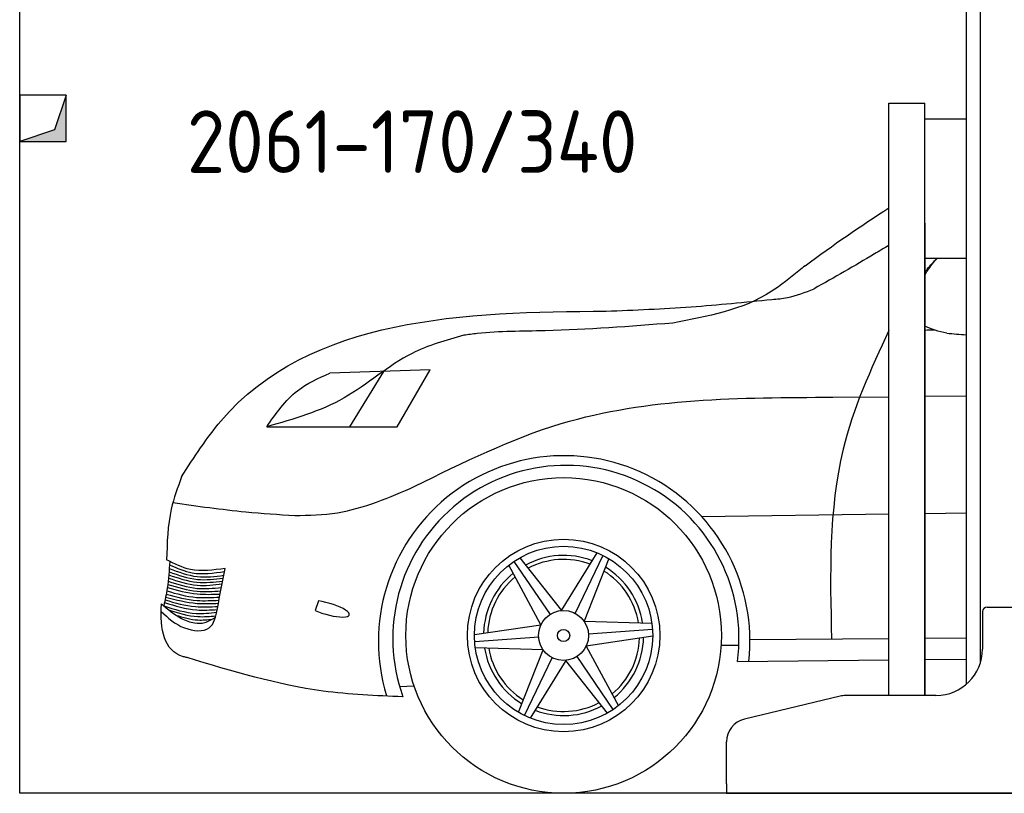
# Model space of a CAD drawing. Header units: millimetres. Extents: x 200 to 5400, y 100 to 3500.
# Tile 1 of 3: x 200 to 2316, y 100 to 1762. Entities that reach past the tile are written whole.
import ezdxf

# ---------------------------------------------------------------- set-up
doc = ezdxf.new("R2010")
doc.units = ezdxf.units.MM
doc.layers.add('breakthrough', color=1, linetype='Continuous')
doc.layers.add('Car', color=10, linetype='Continuous')
doc.styles.get("Standard").update_dxf_attribs({"font": 'ISOCP.SHX'})

msp = doc.modelspace()

# ---------------------------------------------------------------- linework, layer by layer
for p, q in [((2264.1, 3210), (2264.1, 378.8)), ((2234.1, 1810), (2234.1, 334)), ((2068.1, 310), (2068.1, 1583)), ((2068.1, 1583), (2145.1, 1583)), ((2145.1, 310), (2145.1, 1583)), ((2145.1, 1549), (2234.1, 1549)), ((2145.1, 1325), (2145.1, 310)), ((2145.1, 1250), (2234.1, 1250)), ((2269.1, 490), (2269.1, 410)), ((2279.1, 500), (2459.1, 500)), ((1963.3, 308.6), (1757.4, 259.2)), ((2169.1, 310), (1975, 310)), ((1719.1, 120), (1719.1, 210.6)), ((1719.1, 120), (1719.1, 100)), ((1719.1, 100), (1994.1, 100)), ((1994.1, 100), (3024.1, 100))]:
    msp.add_line(p, q)
msp.add_lwpolyline([(5400, 2700), (5400, 100), (200, 100), (200, 3000)])
for centre, radius, start, end in [((2279.1, 490), 10, 90, 180), ((2169.1, 410), 100, 270, 0), ((1975, 260), 50, 90, 103.4957), ((1769.1, 210.6), 50, 103.4957, 180)]:
    msp.add_arc(centre, radius, start, end)
at = {"layer": 'breakthrough'}
for p, q in [((300, 1600), (274.5, 1525.5)), ((300, 1600), (274.5, 1525.5)), ((274.5, 1525.5), (200, 1500))]:
    msp.add_line(p, q, dxfattribs=at)
msp.add_lwpolyline([(200, 1500), (300, 1500), (300, 1600), (200, 1600)], close=True, dxfattribs=at)
msp.add_lwpolyline([(200, 1500), (300, 1500), (300, 1600), (200, 1600)], close=True, dxfattribs=at)
for points in [[(300, 1500), (300, 1600), (274.5, 1525.5)], [(300, 1500), (300, 1600), (274.5, 1525.5)], [(200, 1500), (300, 1500), (274.5, 1525.5)]]:
    msp.add_solid(points, dxfattribs=at)
at = {"layer": 'Car'}
for p, q in [((1082.3, 1009.6), (866.6, 1002.8)), ((982, 1006.4), (908.7, 887.2)), ((1011.2, 887), (1082.3, 1009.6)), ((2145.1, 952.9), (2234.1, 953.9)), ((1947.7, 950.8), (2068.1, 952.1)), ((731, 887.5), (1011.2, 887)), ((1665.7, 694.7), (2068.1, 700.2)), ((2145.1, 701.3), (2234.1, 702.6)), ((1364.3, 492.6), (1440.8, 616.6)), ((1262.2, 598.2), (1339.8, 484.2)), ((1274.7, 605.8), (1364.3, 492.6)), ((1453.3, 611), (1393.4, 486.9)), ((1466.2, 604.1), (1413, 469.9)), ((1320.3, 461.8), (1251.1, 590.1)), ((842.2, 513.3), (834.7, 493)), ((1413, 469.9), (1558.6, 465.6)), ((1177.4, 440.9), (1320.3, 461.8)), ((1560, 452), (1422.6, 441.8)), ((1177.8, 426.2), (1315.3, 436.4)), ((1560.5, 437.3), (1417.6, 416.4)), ((1769.4, 430.3), (2068.1, 432.9)), ((2145.1, 433.5), (2234.1, 434.3)), ((1324.9, 408.3), (1179.3, 412.6)), ((1271.6, 274.1), (1324.9, 408.3)), ((1417.6, 416.4), (1486.7, 288.1)), ((1707.4, 418.5), (1745.6, 418)), ((1284.6, 267.2), (1344.5, 391.3)), ((1373.6, 385.6), (1297.1, 261.6)), ((1463.2, 272.4), (1373.6, 385.6)), ((1475.6, 280.1), (1398.1, 394)), ((1742.6, 383.1), (2068.1, 386.6)), ((2145.1, 387.5), (2234.1, 388.4)), ((1016.3, 329.6), (1047.6, 330.8))]:
    msp.add_line(p, q, dxfattribs=at)
for radius in [339.1, 206.8, 191.5, 53.7, 13.1]:
    msp.add_circle((1368.9, 439.1), radius, dxfattribs=at)
for centre, radius, start, end in [((1370.2, 426.2), 399.2, 353.8405, 196.9845), ((1373.8, 432.5), 372, 352.3726, 199.6209), ((1368.9, 439.1), 172, 69.0618, 118.4533), ((1368.9, 439.1), 163.3, 69.6398, 117.9215), ((1368.9, 439.1), 172, 129.0618, 178.4533), ((1368.9, 439.1), 163.3, 9.6398, 57.9215), ((1368.9, 439.1), 172, 9.0618, 58.4533), ((1368.9, 439.1), 163.3, 129.6398, 177.9215), ((1368.9, 439.1), 163.3, 309.6398, 357.9215), ((1368.9, 439.1), 172, 309.0618, 358.4533), ((1368.9, 439.1), 172, 189.0618, 238.4533), ((1368.9, 439.1), 163.3, 189.6398, 237.9215), ((1368.9, 439.1), 172, 249.0618, 298.4533), ((1368.9, 439.1), 163.3, 249.6398, 297.9215)]:
    msp.add_arc(centre, radius, start, end, dxfattribs=at)
msp.add_ellipse((861.5, 496.5), major_axis=(-46.9, 13.2), ratio=0.255437, start_param=1.034949, end_param=5.206775, dxfattribs=at)
for points in [[(1888.1, 1233.4), (1948, 1278.1), (2007.9, 1319.5), (2068.1, 1357.6)], [(2192.6, 1088.4), (2175.3, 1092.5), (2157.9, 1096.6), (2145.1, 1103.8)], [(2145.1, 1095.3), (2151.8, 1095.4), (2158.6, 1095.4), (2165.3, 1095.5)], [(2192.6, 1088.4), (2206.4, 1087.3), (2220.3, 1086.2), (2234.1, 1085)]]:
    msp.add_open_spline(points, degree=3, dxfattribs=at)
for points, knots in [([(2068.1, 1277.4), (2057.7, 1271.1), (2004.6, 1239.1), (1950.6, 1208.5), (1907.1, 1183.9)], [78.609975, 78.609975, 78.609975, 78.609975, 114.910988, 264.70194, 264.70194, 264.70194, 264.70194]), ([(2145.1, 1219.7), (2146.9, 1221.9), (2155.4, 1232.3), (2164.4, 1242.4), (2171.8, 1250)], [95.969146, 95.969146, 95.969146, 95.969146, 104.613348, 136.749297, 136.749297, 136.749297, 136.749297]), ([(2145.1, 1213.4), (2146.8, 1216.4), (2155.3, 1230.1), (2164.8, 1241.8), (2172.7, 1250)], [166.720117, 166.720117, 166.720117, 166.720117, 175.593767, 208.839821, 208.839821, 208.839821, 208.839821]), ([(547.9, 780.2), (574.8, 821.9), (768.6, 1122.3), (1160, 1134.8), (1460.6, 1135.7)], [0, 0, 0, 0, 146.390785, 1054.506962, 1054.506962, 1054.506962, 1054.506962]), ([(2068.1, 1094.5), (2028.4, 1010.9), (1935.8, 801.6), (1941.4, 570.2), (1944.8, 431.8)], [50.678192, 50.678192, 50.678192, 50.678192, 324.815794, 732.898005, 732.898005, 732.898005, 732.898005]), ([(547.9, 780.2), (539.6, 757.2), (518.6, 699.7), (516.6, 638.4), (515.8, 601.5)], [0, 0, 0, 0, 73.016764, 182.676184, 182.676184, 182.676184, 182.676184]), ([(560, 391.4), (557.3, 392), (509.8, 403.6), (501.3, 451.3), (504.8, 506.9)], [0, 0, 0, 0, 8.283093, 145.106284, 145.106284, 145.106284, 145.106284]), ([(1023.4, 307.6), (965.9, 309.4), (808.3, 316.6), (656.6, 362.3), (560, 391.4)], [33.324731, 33.324731, 33.324731, 33.324731, 205.175867, 505.882261, 505.882261, 505.882261, 505.882261])]:
    msp.add_open_spline(points, degree=3, knots=knots, dxfattribs=at)
for points in [[(1888.1, 1233.4), (1874.6, 1222.7), (1815.3, 1177.9), (1603.3, 1110.3)], [(1816.6, 1161), (1849.8, 1165.1), (1907.1, 1183.9)], [(1460.6, 1135.7), (1643, 1145.2), (1816.6, 1161)], [(1603.3, 1110.3), (1329, 1093.7), (1183.3, 1087.6), (1154.2, 1084)], [(1154.2, 1084), (1043.1, 1044.9), (897.3, 949.5), (731, 887.5)], [(731, 887.5), (796.9, 964.8), (866.6, 1002.8)], [(1049.3, 759.5), (1364, 894.3), (1947.7, 950.8)], [(791.2, 696.7), (882.7, 702.9), (1049.3, 759.5)], [(529.3, 724.5), (686.1, 704.8), (791.2, 696.7)], [(522.4, 598.1), (517.1, 540.5), (509.6, 502.8)], [(641.6, 583.2), (566.8, 581), (515.8, 601.5)], [(521, 575.9), (581.8, 559.5), (637.6, 562.4)], [(521.5, 583.2), (581.5, 565.7), (638.8, 568.4)], [(522, 590.8), (571, 573.7), (640.3, 576.6)], [(624.8, 496.7), (641.6, 583.2)], [(519.1, 555.6), (581.1, 540.3), (633.6, 542.1)], [(519.8, 562.3), (581.7, 547), (635.2, 550)], [(520.4, 569.4), (580.9, 553.6), (636.4, 556.1)], [(516.1, 534.7), (579.8, 521), (629.7, 521.7)], [(517.3, 542.1), (581.6, 528.4), (630.9, 528.1)], [(518.2, 548.7), (581.4, 534.1), (632.2, 534.7)], [(511.2, 509.8), (580.4, 494), (624.5, 494.8)], [(512.4, 515.5), (577.6, 501), (625.8, 501.6)], [(513.6, 521.6), (581.7, 508.1), (627.1, 508.3)], [(514.8, 527.7), (581.2, 514.4), (628.4, 514.8)], [(504.1, 490.4), (554, 455.4), (607.5, 455.5), (624.8, 496.7)], [(504.8, 506.9), (547.6, 475.7), (575.6, 466.1), (597.7, 466.9), (620.5, 478.2)], [(509.6, 502.8), (579.6, 486.6), (623.2, 488.9)], [(520.4, 493.9), (583, 479.7), (621.4, 481.3)], [(535.3, 483), (583.1, 472.4), (613.9, 474.1)]]:
    msp.add_spline(points, degree=3, dxfattribs=at)

# ---------------------------------------------------------------- texts
msp.add_text('2061-170/340', height=134.4).set_placement((559.3, 1432.8))

doc.saveas('drawing.dxf')
